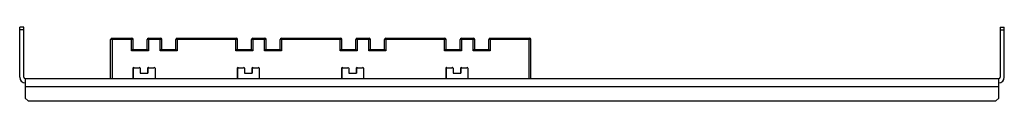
# Model space of a CAD drawing. Header units: millimetres. Extents: x 101 to 809, y 606 to 659.
import ezdxf

# ---------------------------------------------------------------- set-up
doc = ezdxf.new("R2010")
doc.units = ezdxf.units.MM
doc.header["$LTSCALE"] = 82.506472
doc.layers.add('00_COMPONENTS', color=7, linetype='CONTINUOUS')

msp = doc.modelspace()

# ---------------------------------------------------------------- linework, layer by layer
at = {"layer": '00_COMPONENTS', "color": 7, "linetype": 'Continuous'}
for p, q in [((101.22, 623.36), (101.22, 659.36)), ((104.22, 659.36), (101.22, 659.36)), ((104.22, 623.36), (104.22, 659.36)), ((806.22, 659.36), (809.22, 659.36)), ((806.22, 659.36), (806.22, 623.36)), ((809.22, 623.36), (809.22, 659.36)), ((104.22, 657.36), (101.22, 657.36)), ((167.63, 651.36), (181.83, 651.36)), ((193.93, 651.36), (202.43, 651.36)), ((214.53, 651.36), (256.83, 651.36)), ((268.93, 651.36), (277.43, 651.36)), ((289.53, 651.36), (331.83, 651.36)), ((343.93, 651.36), (352.43, 651.36)), ((364.53, 651.36), (406.83, 651.36)), ((418.92, 651.36), (427.43, 651.36)), ((439.52, 651.36), (467.83, 651.36)), ((806.22, 657.36), (809.22, 657.36)), ((166.63, 622.36), (166.63, 650.36)), ((182.83, 650.36), (166.63, 650.36)), ((167.62, 650.36), (167.62, 622.36)), ((181.62, 642.36), (181.62, 650.36)), ((182.63, 650.36), (182.63, 643.36)), ((182.83, 643.36), (182.83, 650.36)), ((192.93, 643.36), (192.93, 650.36)), ((203.43, 650.36), (192.93, 650.36)), ((193.92, 650.36), (193.92, 642.36)), ((202.22, 642.36), (202.22, 650.36)), ((203.23, 650.36), (203.23, 643.36)), ((203.43, 643.36), (203.43, 650.36)), ((213.53, 643.36), (213.53, 650.36)), ((257.83, 650.36), (213.53, 650.36)), ((214.52, 650.36), (214.52, 642.36)), ((256.62, 642.36), (256.62, 650.36)), ((257.63, 650.36), (257.63, 643.36)), ((257.83, 643.36), (257.83, 650.36)), ((267.93, 643.36), (267.93, 650.36)), ((278.43, 650.36), (267.93, 650.36)), ((268.92, 650.36), (268.92, 642.36)), ((277.22, 642.36), (277.22, 650.36)), ((278.23, 650.36), (278.23, 643.36)), ((278.43, 643.36), (278.43, 650.36)), ((288.53, 643.36), (288.53, 650.36)), ((332.83, 650.36), (288.53, 650.36)), ((289.52, 650.36), (289.52, 642.36)), ((331.62, 642.36), (331.62, 650.36)), ((332.63, 650.36), (332.63, 643.36)), ((332.83, 643.36), (332.83, 650.36)), ((342.93, 643.36), (342.93, 650.36)), ((353.43, 650.36), (342.93, 650.36)), ((343.92, 650.36), (343.92, 642.36)), ((352.22, 642.36), (352.22, 650.36)), ((353.23, 650.36), (353.23, 643.36)), ((353.43, 643.36), (353.43, 650.36)), ((363.53, 643.36), (363.53, 650.36)), ((407.83, 650.36), (363.53, 650.36)), ((364.52, 650.36), (364.52, 642.36)), ((406.62, 642.36), (406.62, 650.36)), ((407.62, 650.36), (407.62, 643.36)), ((407.83, 643.36), (407.83, 650.36)), ((417.92, 643.36), (417.92, 650.36)), ((428.43, 650.36), (417.92, 650.36)), ((418.92, 650.36), (418.92, 642.36)), ((427.22, 642.36), (427.22, 650.36)), ((428.22, 650.36), (428.22, 643.36)), ((428.43, 643.36), (428.43, 650.36)), ((438.52, 643.36), (438.52, 650.36)), ((468.83, 650.36), (438.52, 650.36)), ((439.52, 650.36), (439.52, 642.36)), ((467.62, 622.36), (467.62, 650.36)), ((468.62, 650.36), (468.62, 622.36)), ((468.83, 622.36), (468.83, 650.36)), ((193.92, 642.36), (181.62, 642.36)), ((182.63, 643.36), (192.93, 643.36)), ((214.52, 642.36), (202.22, 642.36)), ((203.23, 643.36), (213.53, 643.36)), ((268.92, 642.36), (256.62, 642.36)), ((257.63, 643.36), (267.93, 643.36)), ((289.52, 642.36), (277.22, 642.36)), ((278.23, 643.36), (288.53, 643.36)), ((343.92, 642.36), (331.62, 642.36)), ((332.63, 643.36), (342.93, 643.36)), ((364.52, 642.36), (352.22, 642.36)), ((353.23, 643.36), (363.53, 643.36)), ((418.92, 642.36), (406.62, 642.36)), ((407.62, 643.36), (417.92, 643.36)), ((439.52, 642.36), (427.22, 642.36)), ((428.22, 643.36), (438.52, 643.36)), ((182.62, 629.86), (182.62, 622.36)), ((182.84, 629.86), (182.62, 629.86)), ((182.84, 629.86), (182.84, 622.36)), ((187.14, 629.86), (183.62, 629.86)), ((187.92, 629.86), (187.92, 626.36)), ((187.92, 626.36), (193.44, 626.36)), ((193.22, 629.86), (193.22, 626.36)), ((193.44, 629.86), (193.22, 629.86)), ((193.44, 629.86), (193.44, 626.36)), ((197.74, 629.86), (194.22, 629.86)), ((198.52, 629.86), (198.52, 622.36)), ((257.62, 629.86), (257.62, 622.36)), ((257.84, 629.86), (257.62, 629.86)), ((257.84, 629.86), (257.84, 622.36)), ((262.14, 629.86), (258.62, 629.86)), ((262.92, 629.86), (262.92, 626.36)), ((262.92, 626.36), (268.44, 626.36)), ((268.22, 629.86), (268.22, 626.36)), ((268.44, 629.86), (268.22, 629.86)), ((268.44, 629.86), (268.44, 626.36)), ((272.74, 629.86), (269.22, 629.86)), ((273.52, 629.86), (273.52, 622.36)), ((332.62, 629.86), (332.62, 622.36)), ((332.84, 629.86), (332.62, 629.86)), ((332.84, 629.86), (332.84, 622.36)), ((337.14, 629.86), (333.62, 629.86)), ((337.92, 629.86), (337.92, 626.36)), ((337.92, 626.36), (343.44, 626.36)), ((343.22, 629.86), (343.22, 626.36)), ((343.44, 629.86), (343.22, 629.86)), ((343.44, 629.86), (343.44, 626.36)), ((347.74, 629.86), (344.22, 629.86)), ((348.52, 629.86), (348.52, 622.36)), ((407.62, 629.86), (407.62, 622.36)), ((407.83, 629.86), (407.62, 629.86)), ((407.83, 629.86), (407.83, 622.36)), ((412.13, 629.86), (408.62, 629.86)), ((412.92, 629.86), (412.92, 626.36)), ((412.92, 626.36), (418.43, 626.36)), ((418.22, 629.86), (418.22, 626.36)), ((418.43, 629.86), (418.22, 629.86)), ((418.43, 629.86), (418.43, 626.36)), ((422.73, 629.86), (419.22, 629.86)), ((423.52, 629.86), (423.52, 622.36)), ((105.22, 622.36), (105.22, 608.36)), ((105.22, 622.36), (805.22, 622.36)), ((805.22, 616.36), (105.22, 616.36)), ((805.22, 608.36), (805.22, 622.36)), ((107.22, 606.36), (105.22, 608.36)), ((107.22, 606.36), (803.22, 606.36)), ((805.22, 608.36), (803.22, 606.36))]:
    msp.add_line(p, q, dxfattribs=at)
for centre, radius, start, end in [((167.63, 650.36), 1, 90.00081, 180.00081), ((181.63, 650.36), 1, 359.99919, 89.99919), ((181.83, 650.36), 1, 4.21686, 90.00054), ((193.93, 650.36), 1, 90.00081, 180.00081), ((202.23, 650.36), 1, 359.99919, 89.99919), ((202.43, 650.36), 1, 4.21686, 90.00054), ((214.53, 650.36), 1, 90.00081, 180.00081), ((256.63, 650.36), 1, 359.99919, 89.99919), ((256.83, 650.36), 1, 4.21686, 90.00054), ((268.93, 650.36), 1, 90.00081, 180.00081), ((277.23, 650.36), 1, 359.99919, 89.99919), ((277.43, 650.36), 1, 4.21686, 90.00054), ((289.53, 650.36), 1, 90.00081, 180.00081), ((331.63, 650.36), 1, 359.99919, 89.99919), ((331.83, 650.36), 1, 4.21686, 90.00054), ((343.93, 650.36), 1, 90.00081, 180.00081), ((352.23, 650.36), 1, 359.99919, 89.99919), ((352.43, 650.36), 1, 4.21686, 90.00054), ((364.53, 650.36), 1, 90.00081, 180.00081), ((406.62, 650.36), 1, 359.99919, 89.99919), ((406.83, 650.36), 1, 4.21686, 90.00054), ((418.92, 650.36), 1, 90.00081, 180.00081), ((427.22, 650.36), 1, 359.99919, 89.99919), ((427.43, 650.36), 1, 4.21686, 90.00054), ((439.52, 650.36), 1, 90.00081, 180.00081), ((467.62, 650.36), 1, 359.99919, 89.99919), ((467.83, 650.36), 1, 4.21686, 90.00054), ((258.78, 650.43), 91.16, 179.59976, 180.0442), ((289.98, 650.38), 108.36, 179.63503, 180.00893), ((181.85, 650.36), 0.987, 0.0086, 4.28574), ((285.08, 650.43), 91.16, 179.59976, 180.0442), ((310.58, 650.38), 108.36, 179.63503, 180.00893), ((202.45, 650.36), 0.987, 0.0086, 4.28574), ((305.68, 650.43), 91.16, 179.59976, 180.0442), ((364.98, 650.38), 108.36, 179.63503, 180.00893), ((256.84, 650.36), 0.987, 0.0086, 4.28574), ((360.08, 650.43), 91.16, 179.59976, 180.0442), ((385.58, 650.38), 108.36, 179.63503, 180.00893), ((277.44, 650.36), 0.987, 0.0086, 4.28574), ((380.68, 650.43), 91.16, 179.59976, 180.0442), ((439.98, 650.38), 108.36, 179.63503, 180.00893), ((331.84, 650.36), 0.987, 0.0086, 4.28574), ((435.08, 650.43), 91.16, 179.59976, 180.0442), ((460.58, 650.38), 108.36, 179.63503, 180.00893), ((352.44, 650.36), 0.987, 0.0086, 4.28574), ((455.68, 650.43), 91.16, 179.59976, 180.0442), ((514.98, 650.38), 108.36, 179.63503, 180.00893), ((406.84, 650.36), 0.987, 0.0086, 4.28574), ((510.08, 650.43), 91.16, 179.59976, 180.0442), ((535.57, 650.38), 108.36, 179.63503, 180.00893), ((427.44, 650.36), 0.987, 0.0086, 4.28574), ((530.68, 650.43), 91.16, 179.59976, 180.0442), ((575.97, 650.38), 108.36, 179.63503, 180.00893), ((467.84, 650.36), 0.987, 0.0086, 4.28574), ((183.12, 629.86), 0.5, 0.00371, 179.99397), ((183.34, 629.86), 0.5, 114.47743, 131.98833), ((187.42, 629.86), 0.5, 0.00371, 179.99397), ((187.64, 629.86), 0.5, 114.47743, 131.98833), ((193.72, 629.86), 0.5, 0.00371, 179.99397), ((193.94, 629.86), 0.5, 114.47743, 131.98833), ((198.02, 629.86), 0.5, 0.00371, 179.99397), ((198.24, 629.86), 0.5, 114.47743, 131.98833), ((258.12, 629.86), 0.5, 0.00371, 179.99397), ((258.34, 629.86), 0.5, 114.47743, 131.98833), ((262.42, 629.86), 0.5, 0.00371, 179.99397), ((262.64, 629.86), 0.5, 114.47743, 131.98833), ((268.72, 629.86), 0.5, 0.00371, 179.99397), ((268.94, 629.86), 0.5, 114.47743, 131.98833), ((273.02, 629.86), 0.5, 0.00371, 179.99397), ((273.24, 629.86), 0.5, 114.47743, 131.98833), ((333.12, 629.86), 0.5, 0.00371, 179.99397), ((333.34, 629.86), 0.5, 114.47743, 131.98833), ((337.42, 629.86), 0.5, 0.00371, 179.99397), ((337.64, 629.86), 0.5, 114.47743, 131.98833), ((343.72, 629.86), 0.5, 0.00371, 179.99397), ((343.94, 629.86), 0.5, 114.47743, 131.98833), ((348.02, 629.86), 0.5, 0.00371, 179.99397), ((348.24, 629.86), 0.5, 114.47743, 131.98833), ((408.12, 629.86), 0.5, 0.00371, 179.99397), ((408.33, 629.86), 0.5, 114.47743, 131.98833), ((412.42, 629.86), 0.5, 0.00371, 179.99397), ((412.63, 629.86), 0.5, 114.47743, 131.98833), ((418.72, 629.86), 0.5, 0.00371, 179.99397), ((418.93, 629.86), 0.5, 114.47743, 131.98833), ((423.02, 629.86), 0.5, 0.00371, 179.99397), ((423.23, 629.86), 0.5, 114.47743, 131.98833), ((105.22, 623.36), 4, 180, 270), ((105.22, 623.36), 1, 180, 270), ((805.22, 623.36), 4, 270, 360), ((805.22, 623.36), 1, 270, 360)]:
    msp.add_arc(centre, radius, start, end, dxfattribs=at)
for points, knots in [([(167.63, 651.36), (167.62, 651.36), (167.64, 651.32), (167.62, 651.28), (167.63, 651.18), (167.63, 651.11), (167.63, 651.07)], [0, 0, 0, 0, 0.065969, 0.260063, 0.575784, 1, 1, 1, 1]), ([(181.63, 651.07), (181.63, 651.11), (181.63, 651.18), (181.62, 651.28), (181.64, 651.32), (181.62, 651.36), (181.63, 651.36)], [0, 0, 0, 0, 0.424216, 0.739937, 0.934031, 1, 1, 1, 1]), ([(193.93, 651.36), (193.92, 651.36), (193.94, 651.32), (193.92, 651.28), (193.93, 651.18), (193.93, 651.11), (193.93, 651.07)], [0, 0, 0, 0, 0.065969, 0.260063, 0.575784, 1, 1, 1, 1]), ([(202.22, 651.07), (202.23, 651.11), (202.23, 651.18), (202.22, 651.28), (202.24, 651.32), (202.22, 651.36), (202.23, 651.36)], [0, 0, 0, 0, 0.424216, 0.739937, 0.934031, 1, 1, 1, 1]), ([(214.53, 651.36), (214.52, 651.36), (214.54, 651.32), (214.52, 651.28), (214.53, 651.18), (214.52, 651.11), (214.52, 651.07)], [0, 0, 0, 0, 0.065969, 0.260063, 0.575784, 1, 1, 1, 1]), ([(256.62, 651.07), (256.62, 651.11), (256.63, 651.18), (256.62, 651.28), (256.63, 651.32), (256.62, 651.36), (256.63, 651.36)], [0, 0, 0, 0, 0.424216, 0.739937, 0.934031, 1, 1, 1, 1]), ([(268.93, 651.36), (268.92, 651.36), (268.93, 651.32), (268.92, 651.28), (268.93, 651.18), (268.92, 651.11), (268.92, 651.07)], [0, 0, 0, 0, 0.065969, 0.260063, 0.575784, 1, 1, 1, 1]), ([(277.22, 651.07), (277.22, 651.11), (277.23, 651.18), (277.22, 651.28), (277.23, 651.32), (277.22, 651.36), (277.23, 651.36)], [0, 0, 0, 0, 0.424216, 0.739937, 0.934031, 1, 1, 1, 1]), ([(289.53, 651.36), (289.52, 651.36), (289.53, 651.32), (289.52, 651.28), (289.53, 651.18), (289.52, 651.11), (289.52, 651.07)], [0, 0, 0, 0, 0.065969, 0.260063, 0.575784, 1, 1, 1, 1]), ([(331.62, 651.07), (331.62, 651.11), (331.62, 651.18), (331.62, 651.28), (331.63, 651.32), (331.62, 651.36), (331.63, 651.36)], [0, 0, 0, 0, 0.424216, 0.739937, 0.934031, 1, 1, 1, 1]), ([(343.93, 651.36), (343.92, 651.36), (343.93, 651.32), (343.92, 651.28), (343.92, 651.18), (343.92, 651.11), (343.92, 651.07)], [0, 0, 0, 0, 0.065969, 0.260063, 0.575784, 1, 1, 1, 1]), ([(352.22, 651.07), (352.22, 651.11), (352.22, 651.18), (352.22, 651.28), (352.23, 651.32), (352.22, 651.36), (352.23, 651.36)], [0, 0, 0, 0, 0.424216, 0.739937, 0.934031, 1, 1, 1, 1]), ([(364.53, 651.36), (364.52, 651.36), (364.53, 651.32), (364.52, 651.28), (364.52, 651.18), (364.52, 651.11), (364.52, 651.07)], [0, 0, 0, 0, 0.065969, 0.260063, 0.575784, 1, 1, 1, 1]), ([(406.62, 651.07), (406.62, 651.11), (406.62, 651.18), (406.62, 651.28), (406.63, 651.32), (406.62, 651.36), (406.62, 651.36)], [0, 0, 0, 0, 0.424216, 0.739937, 0.934031, 1, 1, 1, 1]), ([(418.92, 651.36), (418.92, 651.36), (418.93, 651.32), (418.92, 651.28), (418.92, 651.18), (418.92, 651.11), (418.92, 651.07)], [0, 0, 0, 0, 0.065969, 0.260063, 0.575784, 1, 1, 1, 1]), ([(427.22, 651.07), (427.22, 651.11), (427.22, 651.18), (427.22, 651.28), (427.23, 651.32), (427.22, 651.36), (427.22, 651.36)], [0, 0, 0, 0, 0.424216, 0.739937, 0.934031, 1, 1, 1, 1]), ([(439.52, 651.36), (439.52, 651.36), (439.53, 651.32), (439.52, 651.28), (439.52, 651.18), (439.52, 651.11), (439.52, 651.07)], [0, 0, 0, 0, 0.065969, 0.260063, 0.575784, 1, 1, 1, 1]), ([(467.62, 651.07), (467.62, 651.11), (467.62, 651.18), (467.61, 651.28), (467.63, 651.32), (467.62, 651.36), (467.62, 651.36)], [0, 0, 0, 0, 0.424216, 0.739937, 0.934031, 1, 1, 1, 1]), ([(182.63, 643.36), (182.63, 643.36), (182.62, 643.35), (182.6, 643.33), (182.56, 643.3), (182.5, 643.23), (182.4, 643.14), (182.27, 643), (182.12, 642.85), (181.9, 642.64), (181.73, 642.47), (181.62, 642.36)], [0, 0, 0, 0, 0.007701, 0.028987, 0.062511, 0.106729, 0.220012, 0.356351, 0.507247, 0.667249, 1, 1, 1, 1]), ([(192.93, 643.36), (192.92, 643.36), (192.97, 643.33), (192.99, 643.3), (193.06, 643.23), (193.15, 643.14), (193.29, 643), (193.43, 642.85), (193.65, 642.64), (193.81, 642.47), (193.92, 642.36)], [0, 0, 0, 0, 0.027433, 0.06038, 0.104163, 0.216968, 0.35328, 0.504519, 0.665175, 1, 1, 1, 1]), ([(203.23, 643.36), (203.23, 643.36), (203.22, 643.35), (203.2, 643.33), (203.16, 643.3), (203.1, 643.23), (203, 643.14), (202.86, 643), (202.71, 642.85), (202.5, 642.64), (202.33, 642.47), (202.22, 642.36)], [0, 0, 0, 0, 0.007701, 0.028987, 0.062511, 0.106729, 0.220012, 0.356351, 0.507247, 0.667249, 1, 1, 1, 1]), ([(213.53, 643.36), (213.52, 643.36), (213.57, 643.33), (213.59, 643.3), (213.66, 643.23), (213.75, 643.14), (213.88, 643), (214.03, 642.85), (214.25, 642.64), (214.41, 642.47), (214.52, 642.36)], [0, 0, 0, 0, 0.027433, 0.06038, 0.104163, 0.216968, 0.35328, 0.504519, 0.665175, 1, 1, 1, 1]), ([(257.63, 643.36), (257.63, 643.36), (257.62, 643.35), (257.59, 643.33), (257.56, 643.3), (257.5, 643.23), (257.4, 643.14), (257.26, 643), (257.11, 642.85), (256.9, 642.64), (256.73, 642.47), (256.62, 642.36)], [0, 0, 0, 0, 0.007701, 0.028987, 0.062511, 0.106729, 0.220012, 0.356351, 0.507247, 0.667249, 1, 1, 1, 1]), ([(267.93, 643.36), (267.92, 643.36), (267.97, 643.33), (267.99, 643.3), (268.06, 643.23), (268.15, 643.14), (268.28, 643), (268.43, 642.85), (268.65, 642.64), (268.81, 642.47), (268.92, 642.36)], [0, 0, 0, 0, 0.027433, 0.06038, 0.104163, 0.216968, 0.35328, 0.504519, 0.665175, 1, 1, 1, 1]), ([(278.23, 643.36), (278.22, 643.36), (278.22, 643.35), (278.19, 643.33), (278.16, 643.3), (278.1, 643.23), (278, 643.14), (277.86, 643), (277.71, 642.85), (277.5, 642.64), (277.33, 642.47), (277.22, 642.36)], [0, 0, 0, 0, 0.007701, 0.028987, 0.062511, 0.106729, 0.220012, 0.356351, 0.507247, 0.667249, 1, 1, 1, 1]), ([(288.53, 643.36), (288.51, 643.36), (288.57, 643.33), (288.59, 643.3), (288.66, 643.23), (288.75, 643.14), (288.88, 643), (289.03, 642.85), (289.24, 642.64), (289.41, 642.47), (289.52, 642.36)], [0, 0, 0, 0, 0.027433, 0.06038, 0.104163, 0.216968, 0.35328, 0.504519, 0.665175, 1, 1, 1, 1]), ([(332.63, 643.36), (332.62, 643.36), (332.61, 643.35), (332.59, 643.33), (332.56, 643.3), (332.49, 643.23), (332.4, 643.14), (332.26, 643), (332.11, 642.85), (331.9, 642.64), (331.73, 642.47), (331.62, 642.36)], [0, 0, 0, 0, 0.007701, 0.028987, 0.062511, 0.106729, 0.220012, 0.356351, 0.507247, 0.667249, 1, 1, 1, 1]), ([(342.93, 643.36), (342.91, 643.36), (342.97, 643.33), (342.98, 643.3), (343.05, 643.23), (343.15, 643.14), (343.28, 643), (343.43, 642.85), (343.64, 642.64), (343.81, 642.47), (343.92, 642.36)], [0, 0, 0, 0, 0.027433, 0.06038, 0.104163, 0.216968, 0.35328, 0.504519, 0.665175, 1, 1, 1, 1]), ([(353.23, 643.36), (353.22, 643.36), (353.21, 643.35), (353.19, 643.33), (353.16, 643.3), (353.09, 643.23), (353, 643.14), (352.86, 643), (352.71, 642.85), (352.49, 642.64), (352.33, 642.47), (352.22, 642.36)], [0, 0, 0, 0, 0.007701, 0.028987, 0.062511, 0.106729, 0.220012, 0.356351, 0.507247, 0.667249, 1, 1, 1, 1]), ([(363.53, 643.36), (363.51, 643.36), (363.57, 643.33), (363.58, 643.3), (363.65, 643.23), (363.75, 643.14), (363.88, 643), (364.03, 642.85), (364.24, 642.64), (364.41, 642.47), (364.52, 642.36)], [0, 0, 0, 0, 0.027433, 0.06038, 0.104163, 0.216968, 0.35328, 0.504519, 0.665175, 1, 1, 1, 1]), ([(407.62, 643.36), (407.62, 643.36), (407.61, 643.35), (407.59, 643.33), (407.56, 643.3), (407.49, 643.23), (407.39, 643.14), (407.26, 643), (407.11, 642.85), (406.89, 642.64), (406.73, 642.47), (406.62, 642.36)], [0, 0, 0, 0, 0.007701, 0.028987, 0.062511, 0.106729, 0.220012, 0.356351, 0.507247, 0.667249, 1, 1, 1, 1]), ([(417.92, 643.36), (417.91, 643.36), (417.96, 643.33), (417.98, 643.3), (418.05, 643.23), (418.14, 643.14), (418.28, 643), (418.43, 642.85), (418.64, 642.64), (418.81, 642.47), (418.92, 642.36)], [0, 0, 0, 0, 0.027433, 0.06038, 0.104163, 0.216968, 0.35328, 0.504519, 0.665175, 1, 1, 1, 1]), ([(428.22, 643.36), (428.22, 643.36), (428.21, 643.35), (428.19, 643.33), (428.16, 643.3), (428.09, 643.23), (427.99, 643.14), (427.86, 643), (427.71, 642.85), (427.49, 642.64), (427.33, 642.47), (427.22, 642.36)], [0, 0, 0, 0, 0.007701, 0.028987, 0.062511, 0.106729, 0.220012, 0.356351, 0.507247, 0.667249, 1, 1, 1, 1]), ([(438.52, 643.36), (438.51, 643.36), (438.56, 643.33), (438.58, 643.3), (438.65, 643.23), (438.74, 643.14), (438.88, 643), (439.03, 642.85), (439.24, 642.64), (439.4, 642.47), (439.52, 642.36)], [0, 0, 0, 0, 0.027433, 0.06038, 0.104163, 0.216968, 0.35328, 0.504519, 0.665175, 1, 1, 1, 1])]:
    msp.add_open_spline(points, degree=3, knots=knots, dxfattribs=at)
for points in [[(182.84, 629.86), (182.84, 630), (182.91, 630.14), (183.01, 630.23)], [(187.14, 629.86), (187.14, 630), (187.21, 630.14), (187.31, 630.23)], [(193.44, 629.86), (193.44, 630), (193.51, 630.14), (193.61, 630.23)], [(197.74, 629.86), (197.74, 630), (197.81, 630.14), (197.91, 630.23)], [(257.84, 629.86), (257.84, 630), (257.9, 630.14), (258, 630.23)], [(262.14, 629.86), (262.14, 630), (262.2, 630.14), (262.3, 630.23)], [(268.44, 629.86), (268.44, 630), (268.5, 630.14), (268.6, 630.23)], [(272.74, 629.86), (272.74, 630), (272.8, 630.14), (272.9, 630.23)], [(332.84, 629.86), (332.84, 630), (332.9, 630.14), (333, 630.23)], [(337.14, 629.86), (337.14, 630), (337.2, 630.14), (337.3, 630.23)], [(343.44, 629.86), (343.44, 630), (343.5, 630.14), (343.6, 630.23)], [(347.74, 629.86), (347.74, 630), (347.8, 630.14), (347.9, 630.23)], [(407.83, 629.86), (407.83, 630), (407.9, 630.14), (408, 630.23)], [(412.13, 629.86), (412.13, 630), (412.2, 630.14), (412.3, 630.23)], [(418.43, 629.86), (418.43, 630), (418.5, 630.14), (418.6, 630.23)], [(422.73, 629.86), (422.73, 630), (422.8, 630.14), (422.9, 630.23)]]:
    msp.add_open_spline(points, degree=3, dxfattribs=at)

doc.saveas('drawing.dxf')
